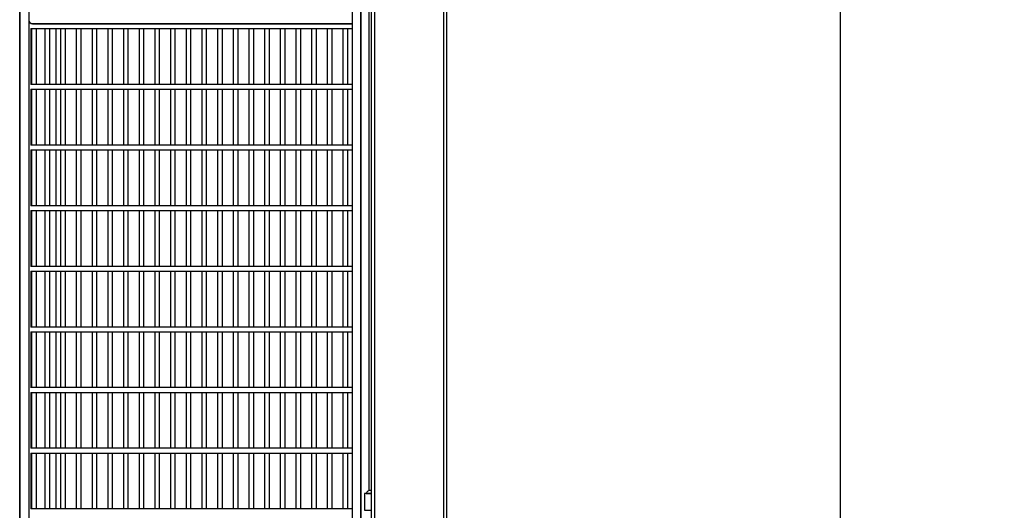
# Model space of a CAD drawing. Header units: inches. Extents: x 0.1 to 10.7, y 0.1 to 7.7.
# Tile 36 of 46: x 6.164 to 7.518, y 2.584 to 3.258. Entities that reach past the tile are written whole.
import ezdxf

# ---------------------------------------------------------------- set-up
doc = ezdxf.new("R2010")
doc.units = ezdxf.units.IN
doc.header["$MEASUREMENT"] = 0
doc.layers.add('DIMENSIONS', color=140, linetype='Continuous', lineweight=25)
doc.styles.add('SLDTEXTSTYLE0', font='TXT', dxfattribs={"width": 0.7})
doc.dimstyles.new('SLDDIMSTYLE0', dxfattribs={"dimtxt": 0.084961, "dimasz": 0.13, "dimexe": 0, "dimexo": 0.0625, "dimgap": 0.02124, "dimtad": 0, "dimtih": 1, "dimtoh": 1, "dimlfac": 24, "dimrnd": 1e-09, "dimzin": 12, "dimdsep": 46, "dimtxsty": 'SLDTEXTSTYLE0', "dimsah": 1, "dimcen": 0.09, "dimadec": 0, "dimazin": 3, "dimtfac": 1, "dimtofl": 0, "dimtmove": 0, "dimatfit": 3, "dimfxl": 0, "dimfrac": 2, "dimtolj": 1, "dimtzin": 12, "dimarcsym": 0})

# ---------------------------------------------------------------- blocks, each defined once
blk = doc.blocks.new('_D_5')
at = {"layer": 'DIMENSIONS'}
for p, q in [((6.802, 4.8778), (7.4178, 4.8778)), ((7.2928, 4.8778), (7.2928, 3.611)), ((7.0959, 3.457), (7.0673, 3.457)), ((7.0673, 3.457), (7.0673, 3.3219)), ((7.4897, 3.457), (7.5182, 3.457)), ((7.5182, 3.457), (7.5182, 3.3219)), ((7.0673, 3.3219), (7.0959, 3.3219)), ((7.5182, 3.3219), (7.4897, 3.3219)), ((7.2928, 1.9143), (7.2928, 3.3029)), ((6.9061, 1.9143), (7.4178, 1.9143))]:
    blk.add_line(p, q, dxfattribs=at)
for points in [[(7.2928, 4.8778), (7.2728, 4.7478), (7.3128, 4.7478)], [(7.2928, 1.9143), (7.3128, 2.0443), (7.2728, 2.0443)]]:
    blk.add_solid(points, dxfattribs=at)
at = {"layer": 'DIMENSIONS', "char_height": 0.08333, "attachment_point": 1, "style": 'SLDTEXTSTYLE0'}
for s, insert in [('71.13', (7.1312, 3.5834)), ('1806.6', (7.0959, 3.4293))]:
    blk.add_mtext(s, dxfattribs=dict(at, insert=insert))

msp = doc.modelspace()

# ---------------------------------------------------------------- linework, layer by layer
for p, q in [((6.63345, 4.87784), (6.63345, 2.12784)), ((6.63362, 2.12784), (6.63362, 4.87784)), ((6.65279, 1.9143), (6.65279, 4.87784)), ((6.75196, 1.9143), (6.75196, 4.87784)), ((6.62169, 4.82576), (6.62169, 2.17913)), ((6.64441, 3.54034), (6.64441, 2.61038)), ((6.64779, 3.48201), (6.64779, 2.28409)), ((6.74696, 3.49242), (6.74696, 2.29451)), ((6.16445, 3.46692), (6.16445, 2.17913)), ((6.16461, 2.17913), (6.16461, 3.46692)), ((6.17685, 3.46692), (6.17685, 2.17913)), ((6.17975, 3.25266), (6.17975, 3.25203)), ((6.62169, 3.25205), (6.17975, 3.25205)), ((6.18218, 3.25205), (6.62169, 3.25205)), ((6.17975, 3.2454), (6.17975, 3.1687)), ((6.17975, 3.24538), (6.62169, 3.24538)), ((6.18067, 3.24538), (6.18067, 3.16871)), ((6.18733, 3.16871), (6.18733, 3.24538)), ((6.19916, 3.24538), (6.19916, 3.16871)), ((6.20583, 3.16871), (6.20583, 3.24538)), ((6.21445, 3.16871), (6.21445, 3.24538)), ((6.22073, 3.24538), (6.22073, 3.16871)), ((6.2274, 3.16871), (6.2274, 3.24538)), ((6.2423, 3.24538), (6.2423, 3.16871)), ((6.24897, 3.16871), (6.24897, 3.24538)), ((6.26387, 3.24538), (6.26387, 3.16871)), ((6.27053, 3.16871), (6.27053, 3.24538)), ((6.28543, 3.24538), (6.28543, 3.16871)), ((6.2921, 3.16871), (6.2921, 3.24538)), ((6.307, 3.24538), (6.307, 3.16871)), ((6.31367, 3.16871), (6.31367, 3.24538)), ((6.32857, 3.24538), (6.32857, 3.16871)), ((6.33524, 3.16871), (6.33524, 3.24538)), ((6.35014, 3.24538), (6.35014, 3.16871)), ((6.35681, 3.16871), (6.35681, 3.24538)), ((6.37171, 3.24538), (6.37171, 3.16871)), ((6.37837, 3.16871), (6.37837, 3.24538)), ((6.39328, 3.24538), (6.39328, 3.16871)), ((6.39994, 3.16871), (6.39994, 3.24538)), ((6.41484, 3.24538), (6.41484, 3.16871)), ((6.42151, 3.16871), (6.42151, 3.24538)), ((6.43641, 3.24538), (6.43641, 3.16871)), ((6.44308, 3.16871), (6.44308, 3.24538)), ((6.45798, 3.24538), (6.45798, 3.16871)), ((6.46465, 3.16871), (6.46465, 3.24538)), ((6.47955, 3.24538), (6.47955, 3.16871)), ((6.48622, 3.16871), (6.48622, 3.24538)), ((6.50112, 3.24538), (6.50112, 3.16871)), ((6.50778, 3.16871), (6.50778, 3.24538)), ((6.52269, 3.24538), (6.52269, 3.16871)), ((6.52935, 3.16871), (6.52935, 3.24538)), ((6.54425, 3.24538), (6.54425, 3.16871)), ((6.55092, 3.16871), (6.55092, 3.24538)), ((6.56582, 3.24538), (6.56582, 3.16871)), ((6.57249, 3.16871), (6.57249, 3.24538)), ((6.58739, 3.24538), (6.58739, 3.16871)), ((6.59406, 3.16871), (6.59406, 3.24538)), ((6.60896, 3.24538), (6.60896, 3.16871)), ((6.61563, 3.16871), (6.61563, 3.24538)), ((6.62169, 3.16871), (6.17975, 3.16871)), ((6.17975, 3.16206), (6.17975, 3.08536)), ((6.17975, 3.16205), (6.62169, 3.16205)), ((6.18067, 3.16205), (6.18067, 3.08538)), ((6.18733, 3.08538), (6.18733, 3.16205)), ((6.19916, 3.16205), (6.19916, 3.08538)), ((6.20583, 3.08538), (6.20583, 3.16205)), ((6.21445, 3.08538), (6.21445, 3.16205)), ((6.22073, 3.16205), (6.22073, 3.08538)), ((6.2274, 3.08538), (6.2274, 3.16205)), ((6.2423, 3.16205), (6.2423, 3.08538)), ((6.24897, 3.08538), (6.24897, 3.16205)), ((6.26387, 3.16205), (6.26387, 3.08538)), ((6.27053, 3.08538), (6.27053, 3.16205)), ((6.28543, 3.16205), (6.28543, 3.08538)), ((6.2921, 3.08538), (6.2921, 3.16205)), ((6.307, 3.16205), (6.307, 3.08538)), ((6.31367, 3.08538), (6.31367, 3.16205)), ((6.32857, 3.16205), (6.32857, 3.08538)), ((6.33524, 3.08538), (6.33524, 3.16205)), ((6.35014, 3.16205), (6.35014, 3.08538)), ((6.35681, 3.08538), (6.35681, 3.16205)), ((6.37171, 3.16205), (6.37171, 3.08538)), ((6.37837, 3.08538), (6.37837, 3.16205)), ((6.39328, 3.16205), (6.39328, 3.08538)), ((6.39994, 3.08538), (6.39994, 3.16205)), ((6.41484, 3.16205), (6.41484, 3.08538)), ((6.42151, 3.08538), (6.42151, 3.16205)), ((6.43641, 3.16205), (6.43641, 3.08538)), ((6.44308, 3.08538), (6.44308, 3.16205)), ((6.45798, 3.16205), (6.45798, 3.08538)), ((6.46465, 3.08538), (6.46465, 3.16205)), ((6.47955, 3.16205), (6.47955, 3.08538)), ((6.48622, 3.08538), (6.48622, 3.16205)), ((6.50112, 3.16205), (6.50112, 3.08538)), ((6.50778, 3.08538), (6.50778, 3.16205)), ((6.52269, 3.16205), (6.52269, 3.08538)), ((6.52935, 3.08538), (6.52935, 3.16205)), ((6.54425, 3.16205), (6.54425, 3.08538)), ((6.55092, 3.08538), (6.55092, 3.16205)), ((6.56582, 3.16205), (6.56582, 3.08538)), ((6.57249, 3.08538), (6.57249, 3.16205)), ((6.58739, 3.16205), (6.58739, 3.08538)), ((6.59406, 3.08538), (6.59406, 3.16205)), ((6.60896, 3.16205), (6.60896, 3.08538)), ((6.61563, 3.08538), (6.61563, 3.16205)), ((6.62169, 3.08538), (6.17975, 3.08538)), ((6.17975, 3.07873), (6.17975, 3.00203)), ((6.17975, 3.07871), (6.62169, 3.07871)), ((6.18067, 3.07871), (6.18067, 3.00205)), ((6.18733, 3.00205), (6.18733, 3.07871)), ((6.19916, 3.07871), (6.19916, 3.00205)), ((6.20583, 3.00205), (6.20583, 3.07871)), ((6.21445, 3.00205), (6.21445, 3.07871)), ((6.22073, 3.07871), (6.22073, 3.00205)), ((6.2274, 3.00205), (6.2274, 3.07871)), ((6.2423, 3.07871), (6.2423, 3.00205)), ((6.24897, 3.00205), (6.24897, 3.07871)), ((6.26387, 3.07871), (6.26387, 3.00205)), ((6.27053, 3.00205), (6.27053, 3.07871)), ((6.28543, 3.07871), (6.28543, 3.00205)), ((6.2921, 3.00205), (6.2921, 3.07871)), ((6.307, 3.07871), (6.307, 3.00205)), ((6.31367, 3.00205), (6.31367, 3.07871)), ((6.32857, 3.07871), (6.32857, 3.00205)), ((6.33524, 3.00205), (6.33524, 3.07871)), ((6.35014, 3.07871), (6.35014, 3.00205)), ((6.35681, 3.00205), (6.35681, 3.07871)), ((6.37171, 3.07871), (6.37171, 3.00205)), ((6.37837, 3.00205), (6.37837, 3.07871)), ((6.39328, 3.07871), (6.39328, 3.00205)), ((6.39994, 3.00205), (6.39994, 3.07871)), ((6.41484, 3.07871), (6.41484, 3.00205)), ((6.42151, 3.00205), (6.42151, 3.07871)), ((6.43641, 3.07871), (6.43641, 3.00205)), ((6.44308, 3.00205), (6.44308, 3.07871)), ((6.45798, 3.07871), (6.45798, 3.00205)), ((6.46465, 3.00205), (6.46465, 3.07871)), ((6.47955, 3.07871), (6.47955, 3.00205)), ((6.48622, 3.00205), (6.48622, 3.07871)), ((6.50112, 3.07871), (6.50112, 3.00205)), ((6.50778, 3.00205), (6.50778, 3.07871)), ((6.52269, 3.07871), (6.52269, 3.00205)), ((6.52935, 3.00205), (6.52935, 3.07871)), ((6.54425, 3.07871), (6.54425, 3.00205)), ((6.55092, 3.00205), (6.55092, 3.07871)), ((6.56582, 3.07871), (6.56582, 3.00205)), ((6.57249, 3.00205), (6.57249, 3.07871)), ((6.58739, 3.07871), (6.58739, 3.00205)), ((6.59406, 3.00205), (6.59406, 3.07871)), ((6.60896, 3.07871), (6.60896, 3.00205)), ((6.61563, 3.00205), (6.61563, 3.07871)), ((6.62169, 3.00205), (6.17975, 3.00205)), ((6.17975, 2.9954), (6.17975, 2.9187)), ((6.17975, 2.99538), (6.62169, 2.99538)), ((6.18067, 2.99538), (6.18067, 2.91871)), ((6.18733, 2.91871), (6.18733, 2.99538)), ((6.19916, 2.99538), (6.19916, 2.91871)), ((6.20583, 2.91871), (6.20583, 2.99538)), ((6.21445, 2.91871), (6.21445, 2.99538)), ((6.22073, 2.99538), (6.22073, 2.91871)), ((6.2274, 2.91871), (6.2274, 2.99538)), ((6.2423, 2.99538), (6.2423, 2.91871)), ((6.24897, 2.91871), (6.24897, 2.99538)), ((6.26387, 2.99538), (6.26387, 2.91871)), ((6.27053, 2.91871), (6.27053, 2.99538)), ((6.28543, 2.99538), (6.28543, 2.91871)), ((6.2921, 2.91871), (6.2921, 2.99538)), ((6.307, 2.99538), (6.307, 2.91871)), ((6.31367, 2.91871), (6.31367, 2.99538)), ((6.32857, 2.99538), (6.32857, 2.91871)), ((6.33524, 2.91871), (6.33524, 2.99538)), ((6.35014, 2.99538), (6.35014, 2.91871)), ((6.35681, 2.91871), (6.35681, 2.99538)), ((6.37171, 2.99538), (6.37171, 2.91871)), ((6.37837, 2.91871), (6.37837, 2.99538)), ((6.39328, 2.99538), (6.39328, 2.91871)), ((6.39994, 2.91871), (6.39994, 2.99538)), ((6.41484, 2.99538), (6.41484, 2.91871)), ((6.42151, 2.91871), (6.42151, 2.99538)), ((6.43641, 2.99538), (6.43641, 2.91871)), ((6.44308, 2.91871), (6.44308, 2.99538)), ((6.45798, 2.99538), (6.45798, 2.91871)), ((6.46465, 2.91871), (6.46465, 2.99538)), ((6.47955, 2.99538), (6.47955, 2.91871)), ((6.48622, 2.91871), (6.48622, 2.99538)), ((6.50112, 2.99538), (6.50112, 2.91871)), ((6.50778, 2.91871), (6.50778, 2.99538)), ((6.52269, 2.99538), (6.52269, 2.91871)), ((6.52935, 2.91871), (6.52935, 2.99538)), ((6.54425, 2.99538), (6.54425, 2.91871)), ((6.55092, 2.91871), (6.55092, 2.99538)), ((6.56582, 2.99538), (6.56582, 2.91871)), ((6.57249, 2.91871), (6.57249, 2.99538)), ((6.58739, 2.99538), (6.58739, 2.91871)), ((6.59406, 2.91871), (6.59406, 2.99538)), ((6.60896, 2.99538), (6.60896, 2.91871)), ((6.61563, 2.91871), (6.61563, 2.99538)), ((6.62169, 2.91871), (6.17975, 2.91871)), ((6.17975, 2.91206), (6.17975, 2.83536)), ((6.17975, 2.91205), (6.62169, 2.91205)), ((6.18067, 2.91205), (6.18067, 2.83538)), ((6.18733, 2.83538), (6.18733, 2.91205)), ((6.19916, 2.91205), (6.19916, 2.83538)), ((6.20583, 2.83538), (6.20583, 2.91205)), ((6.21445, 2.83538), (6.21445, 2.91205)), ((6.22073, 2.91205), (6.22073, 2.83538)), ((6.2274, 2.83538), (6.2274, 2.91205)), ((6.2423, 2.91205), (6.2423, 2.83538)), ((6.24897, 2.83538), (6.24897, 2.91205)), ((6.26387, 2.91205), (6.26387, 2.83538)), ((6.27053, 2.83538), (6.27053, 2.91205)), ((6.28543, 2.91205), (6.28543, 2.83538)), ((6.2921, 2.83538), (6.2921, 2.91205)), ((6.307, 2.91205), (6.307, 2.83538)), ((6.31367, 2.83538), (6.31367, 2.91205)), ((6.32857, 2.91205), (6.32857, 2.83538)), ((6.33524, 2.83538), (6.33524, 2.91205)), ((6.35014, 2.91205), (6.35014, 2.83538)), ((6.35681, 2.83538), (6.35681, 2.91205)), ((6.37171, 2.91205), (6.37171, 2.83538)), ((6.37837, 2.83538), (6.37837, 2.91205)), ((6.39328, 2.91205), (6.39328, 2.83538)), ((6.39994, 2.83538), (6.39994, 2.91205)), ((6.41484, 2.91205), (6.41484, 2.83538)), ((6.42151, 2.83538), (6.42151, 2.91205)), ((6.43641, 2.91205), (6.43641, 2.83538)), ((6.44308, 2.83538), (6.44308, 2.91205)), ((6.45798, 2.91205), (6.45798, 2.83538)), ((6.46465, 2.83538), (6.46465, 2.91205)), ((6.47955, 2.91205), (6.47955, 2.83538)), ((6.48622, 2.83538), (6.48622, 2.91205)), ((6.50112, 2.91205), (6.50112, 2.83538)), ((6.50778, 2.83538), (6.50778, 2.91205)), ((6.52269, 2.91205), (6.52269, 2.83538)), ((6.52935, 2.83538), (6.52935, 2.91205)), ((6.54425, 2.91205), (6.54425, 2.83538)), ((6.55092, 2.83538), (6.55092, 2.91205)), ((6.56582, 2.91205), (6.56582, 2.83538)), ((6.57249, 2.83538), (6.57249, 2.91205)), ((6.58739, 2.91205), (6.58739, 2.83538)), ((6.59406, 2.83538), (6.59406, 2.91205)), ((6.60896, 2.91205), (6.60896, 2.83538)), ((6.61563, 2.83538), (6.61563, 2.91205)), ((6.62169, 2.83538), (6.17975, 2.83538)), ((6.17975, 2.82873), (6.17975, 2.75203)), ((6.17975, 2.82871), (6.62169, 2.82871)), ((6.18067, 2.82871), (6.18067, 2.75205)), ((6.18733, 2.75205), (6.18733, 2.82871)), ((6.19916, 2.82871), (6.19916, 2.75205)), ((6.20583, 2.75205), (6.20583, 2.82871)), ((6.21445, 2.75205), (6.21445, 2.82871)), ((6.22073, 2.82871), (6.22073, 2.75205)), ((6.2274, 2.75205), (6.2274, 2.82871)), ((6.2423, 2.82871), (6.2423, 2.75205)), ((6.24897, 2.75205), (6.24897, 2.82871)), ((6.26387, 2.82871), (6.26387, 2.75205)), ((6.27053, 2.75205), (6.27053, 2.82871)), ((6.28543, 2.82871), (6.28543, 2.75205)), ((6.2921, 2.75205), (6.2921, 2.82871)), ((6.307, 2.82871), (6.307, 2.75205)), ((6.31367, 2.75205), (6.31367, 2.82871)), ((6.32857, 2.82871), (6.32857, 2.75205)), ((6.33524, 2.75205), (6.33524, 2.82871)), ((6.35014, 2.82871), (6.35014, 2.75205)), ((6.35681, 2.75205), (6.35681, 2.82871)), ((6.37171, 2.82871), (6.37171, 2.75205)), ((6.37837, 2.75205), (6.37837, 2.82871)), ((6.39328, 2.82871), (6.39328, 2.75205)), ((6.39994, 2.75205), (6.39994, 2.82871)), ((6.41484, 2.82871), (6.41484, 2.75205)), ((6.42151, 2.75205), (6.42151, 2.82871)), ((6.43641, 2.82871), (6.43641, 2.75205)), ((6.44308, 2.75205), (6.44308, 2.82871)), ((6.45798, 2.82871), (6.45798, 2.75205)), ((6.46465, 2.75205), (6.46465, 2.82871)), ((6.47955, 2.82871), (6.47955, 2.75205)), ((6.48622, 2.75205), (6.48622, 2.82871)), ((6.50112, 2.82871), (6.50112, 2.75205)), ((6.50778, 2.75205), (6.50778, 2.82871)), ((6.52269, 2.82871), (6.52269, 2.75205)), ((6.52935, 2.75205), (6.52935, 2.82871)), ((6.54425, 2.82871), (6.54425, 2.75205)), ((6.55092, 2.75205), (6.55092, 2.82871)), ((6.56582, 2.82871), (6.56582, 2.75205)), ((6.57249, 2.75205), (6.57249, 2.82871)), ((6.58739, 2.82871), (6.58739, 2.75205)), ((6.59406, 2.75205), (6.59406, 2.82871)), ((6.60896, 2.82871), (6.60896, 2.75205)), ((6.61563, 2.75205), (6.61563, 2.82871)), ((6.62169, 2.75205), (6.17975, 2.75205)), ((6.17975, 2.7454), (6.17975, 2.6687)), ((6.17975, 2.74538), (6.62169, 2.74538)), ((6.18067, 2.74538), (6.18067, 2.66871)), ((6.18733, 2.66871), (6.18733, 2.74538)), ((6.19916, 2.74538), (6.19916, 2.66871)), ((6.20583, 2.66871), (6.20583, 2.74538)), ((6.21445, 2.66871), (6.21445, 2.74538)), ((6.22073, 2.74538), (6.22073, 2.66871)), ((6.2274, 2.66871), (6.2274, 2.74538)), ((6.2423, 2.74538), (6.2423, 2.66871)), ((6.24897, 2.66871), (6.24897, 2.74538)), ((6.26387, 2.74538), (6.26387, 2.66871)), ((6.27053, 2.66871), (6.27053, 2.74538)), ((6.28543, 2.74538), (6.28543, 2.66871)), ((6.2921, 2.66871), (6.2921, 2.74538)), ((6.307, 2.74538), (6.307, 2.66871)), ((6.31367, 2.66871), (6.31367, 2.74538)), ((6.32857, 2.74538), (6.32857, 2.66871)), ((6.33524, 2.66871), (6.33524, 2.74538)), ((6.35014, 2.74538), (6.35014, 2.66871)), ((6.35681, 2.66871), (6.35681, 2.74538)), ((6.37171, 2.74538), (6.37171, 2.66871)), ((6.37837, 2.66871), (6.37837, 2.74538)), ((6.39328, 2.74538), (6.39328, 2.66871)), ((6.39994, 2.66871), (6.39994, 2.74538)), ((6.41484, 2.74538), (6.41484, 2.66871)), ((6.42151, 2.66871), (6.42151, 2.74538)), ((6.43641, 2.74538), (6.43641, 2.66871)), ((6.44308, 2.66871), (6.44308, 2.74538)), ((6.45798, 2.74538), (6.45798, 2.66871)), ((6.46465, 2.66871), (6.46465, 2.74538)), ((6.47955, 2.74538), (6.47955, 2.66871)), ((6.48622, 2.66871), (6.48622, 2.74538)), ((6.50112, 2.74538), (6.50112, 2.66871)), ((6.50778, 2.66871), (6.50778, 2.74538)), ((6.52269, 2.74538), (6.52269, 2.66871)), ((6.52935, 2.66871), (6.52935, 2.74538)), ((6.54425, 2.74538), (6.54425, 2.66871)), ((6.55092, 2.66871), (6.55092, 2.74538)), ((6.56582, 2.74538), (6.56582, 2.66871)), ((6.57249, 2.66871), (6.57249, 2.74538)), ((6.58739, 2.74538), (6.58739, 2.66871)), ((6.59406, 2.66871), (6.59406, 2.74538)), ((6.60896, 2.74538), (6.60896, 2.66871)), ((6.61563, 2.66871), (6.61563, 2.74538)), ((6.62169, 2.66871), (6.17975, 2.66871)), ((6.17975, 2.66206), (6.17975, 2.58536)), ((6.17975, 2.66205), (6.62169, 2.66205)), ((6.18067, 2.66205), (6.18067, 2.58538)), ((6.18733, 2.58538), (6.18733, 2.66205)), ((6.19916, 2.66205), (6.19916, 2.58538)), ((6.20583, 2.58538), (6.20583, 2.66205)), ((6.21445, 2.58538), (6.21445, 2.66205)), ((6.22073, 2.66205), (6.22073, 2.58538)), ((6.2274, 2.58538), (6.2274, 2.66205)), ((6.2423, 2.66205), (6.2423, 2.58538)), ((6.24897, 2.58538), (6.24897, 2.66205)), ((6.26387, 2.66205), (6.26387, 2.58538)), ((6.27053, 2.58538), (6.27053, 2.66205)), ((6.28543, 2.66205), (6.28543, 2.58538)), ((6.2921, 2.58538), (6.2921, 2.66205)), ((6.307, 2.66205), (6.307, 2.58538)), ((6.31367, 2.58538), (6.31367, 2.66205)), ((6.32857, 2.66205), (6.32857, 2.58538)), ((6.33524, 2.58538), (6.33524, 2.66205)), ((6.35014, 2.66205), (6.35014, 2.58538)), ((6.35681, 2.58538), (6.35681, 2.66205)), ((6.37171, 2.66205), (6.37171, 2.58538)), ((6.37837, 2.58538), (6.37837, 2.66205)), ((6.39328, 2.66205), (6.39328, 2.58538)), ((6.39994, 2.58538), (6.39994, 2.66205)), ((6.41484, 2.66205), (6.41484, 2.58538)), ((6.42151, 2.58538), (6.42151, 2.66205)), ((6.43641, 2.66205), (6.43641, 2.58538)), ((6.44308, 2.58538), (6.44308, 2.66205)), ((6.45798, 2.66205), (6.45798, 2.58538)), ((6.46465, 2.58538), (6.46465, 2.66205)), ((6.47955, 2.66205), (6.47955, 2.58538)), ((6.48622, 2.58538), (6.48622, 2.66205)), ((6.50112, 2.66205), (6.50112, 2.58538)), ((6.50778, 2.58538), (6.50778, 2.66205)), ((6.52269, 2.66205), (6.52269, 2.58538)), ((6.52935, 2.58538), (6.52935, 2.66205)), ((6.54425, 2.66205), (6.54425, 2.58538)), ((6.55092, 2.58538), (6.55092, 2.66205)), ((6.56582, 2.66205), (6.56582, 2.58538)), ((6.57249, 2.58538), (6.57249, 2.66205)), ((6.58739, 2.66205), (6.58739, 2.58538)), ((6.59406, 2.58538), (6.59406, 2.66205)), ((6.60896, 2.66205), (6.60896, 2.58538)), ((6.61563, 2.58538), (6.61563, 2.66205)), ((6.6385, 2.60649), (6.6385, 2.58357)), ((6.64779, 2.60649), (6.6385, 2.60649)), ((6.64095, 2.60674), (6.64779, 2.60674)), ((6.64226, 2.60674), (6.64226, 2.60649)), ((6.62169, 2.58538), (6.17975, 2.58538)), ((6.6385, 2.58357), (6.64779, 2.58357))]:
    msp.add_line(p, q)
for centre, radius, start, end in [((6.18228, 3.25748), 0.00543, 179.02424, 268.98981), ((6.64694, 2.60451), 0.00639, 90, 159.64898)]:
    msp.add_arc(centre, radius, start, end)
msp.add_open_spline([(6.64791, 2.6109), (6.64776, 2.6109), (6.64745, 2.6109), (6.64695, 2.6109), (6.64686, 2.6109), (6.647, 2.6109)], degree=3, knots=[0, 0, 0, 0, 0.5, 0.5, 1, 1, 1, 1])

# ---------------------------------------------------------------- dimensions: what is measured, and where the dimension line sits
at = {"layer": 'DIMENSIONS'}
dim = msp.add_linear_dim(base=(7.292791, 4.87784), p1=(6.856123, 1.914298), p2=(6.751956, 4.87784), angle=90, dimstyle='SLDDIMSTYLE0', dxfattribs=at)
dim.commit()
dim.dimension.update_dxf_attribs({"geometry": '_D_5', "text_midpoint": (7.292791, 3.456952), "dimtype": 160})

doc.saveas('drawing.dxf')
